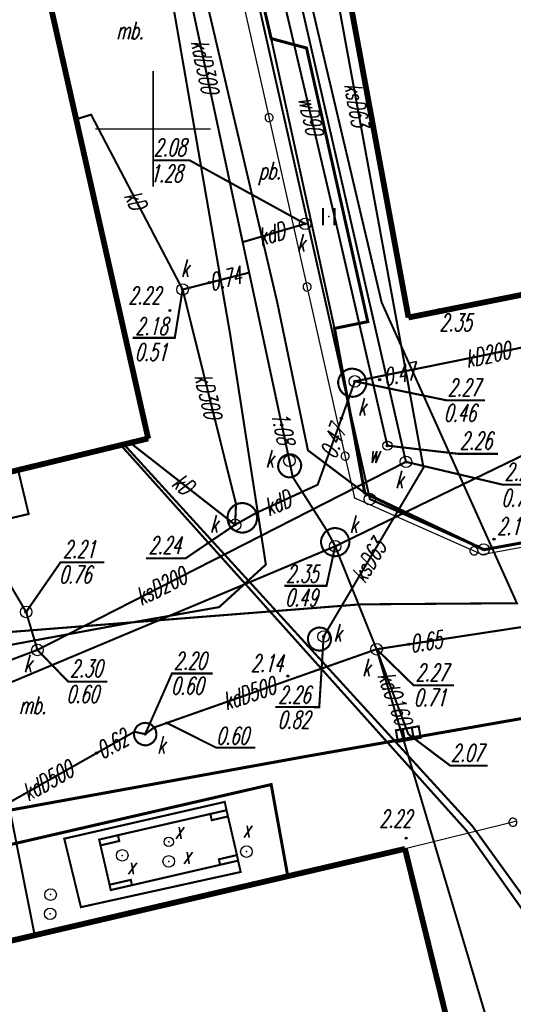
# Model space of a CAD drawing. Extents: x 6425777 to 6426103, y 6050596 to 6051176.
# Tile 46 of 72: x 6425894 to 6425916, y 6050862 to 6050905. Entities that reach past the tile are written whole.
import ezdxf

# ---------------------------------------------------------------- set-up
doc = ezdxf.new("R2010")
doc.units = 0
doc.header["$MEASUREMENT"] = 0
for name, pattern in [('GUZ', [1.5, 1, -0.5]), ('KOR', [4, 3, -1]), ('WRU', [1.5, 1, -0.5])]:
    doc.linetypes.add(name, pattern=pattern)
doc.layers.get('0').update_dxf_attribs({"linetype": 'CONTINUOUS'})
for name, color, linetype in [('202_punkt_graniczny', 7, 'CONTINUOUS'), ('218_kontur_uzytku_gruntowego', 96, 'GUZ'), ('219_dzialka_ewidencyjna', 7, 'CONTINUOUS'), ('310_podpora', 7, 'CONTINUOUS'), ('312_budynek_ewidencyjny', 7, 'CONTINUOUS'), ('346_Wiata__taras_odkryty_na_podporach___obrys', 7, 'WRU'), ('346_Wiata_slupy_symb_', 7, 'CONTINUOUS'), ('450_Sciana_oporowa_symb__osiowy', 7, 'CONTINUOUS'), ('622_Punkt_rzednej_przewodu_SKPOD', 36, 'CONTINUOUS'), ('622_Punkt_rzednej_przewodu_SKPOD_Atr2', 36, 'CONTINUOUS'), ('940_Trawnik_symb__poj_', 7, 'CONTINUOUS'), ('chodnik__powierzchnia_', 7, 'WRU'), ('GEO_KOM_kratka_sciekowa', 36, 'CONTINUOUS'), ('GEO_KOM_obszar_utwardzony', 7, 'KOR'), ('GEO_KOM_ogrodzenie', 7, 'CONTINUOUS'), ('GEO_KOM_siec_k', 36, 'CONTINUOUS'), ('komora_podziemna___przewod_kanalizacyjny__powierzchnia_', 36, 'CONTINUOUS'), ('kraweznik__linia_', 7, 'CONTINUOUS'), ('ogrodzenie_trwale__linia_', 7, 'CONTINUOUS'), ('przewod_cieplowniczy__linia_', 212, 'CONTINUOUS'), ('przewod_elektroenergetyczny__linia_', 1, 'CONTINUOUS'), ('przewod_kanalizacyjny__linia_', 36, 'CONTINUOUS'), ('przewod_kanalizacyjny__linia__Atr1', 36, 'CONTINUOUS'), ('przewod_wodociagowy__linia_', 5, 'CONTINUOUS'), ('przewod_wodociagowy__linia__Atr1', 5, 'CONTINUOUS'), ('punkt_o_okreslonej_wysokosci__siec_kanalizacyjna_', 36, 'CONTINUOUS'), ('punkt_o_okreslonej_wysokosci__siec_kanalizacyjna__Atr2', 36, 'CONTINUOUS'), ('punkt_o_okreslonej_wysokosci__siec_kanalizacyjna__Atr3', 36, 'CONTINUOUS'), ('punkt_o_okreslonej_wysokosci__siec_wodociagowa_', 5, 'CONTINUOUS'), ('punkt_o_okreslonej_wysokosci__siec_wodociagowa__Atr2', 5, 'CONTINUOUS'), ('punkt_wysokosciowy_sztuczny', 7, 'CONTINUOUS'), ('punkt_wysokosciowy_sztuczny_Atr2', 7, 'CONTINUOUS'), ('siatka', 1, 'CONTINUOUS'), ('wlaz___siec_kanalizacyjna__powierzchnia_', 7, 'CONTINUOUS'), ('wlaz___siec_kanalizacyjna__powierzchnia__Atr17', 7, 'CONTINUOUS'), ('wlaz_okragly___siec_kanalizacyjna__punkt_', 7, 'CONTINUOUS'), ('wlaz_okragly___siec_kanalizacyjna__punkt__Atr17', 7, 'CONTINUOUS'), ('wlaz_okragly___siec_niezidentyfikowana__punkt_', 7, 'CONTINUOUS'), ('wlaz_okragly___siec_niezidentyfikowana__punkt__Atr17', 7, 'CONTINUOUS'), ('zasuwa___siec_niezidentyfikowana__punkt_', 7, 'CONTINUOUS'), ('zasuwa___siec_niezidentyfikowana__punkt__Atr17', 7, 'CONTINUOUS'), ('zasuwa___siec_wodociagowa__punkt_', 5, 'CONTINUOUS'), ('zasuwa___siec_wodociagowa__punkt__Atr17', 5, 'CONTINUOUS')]:
    doc.layers.add(name, color=color, linetype=linetype)
doc.styles.get("Standard").update_dxf_attribs({"font": 'simplex.shx', "width": 0.85})

# ---------------------------------------------------------------- blocks, each defined once
blk = doc.blocks.new('202')
at = {"color": 0, "linetype": 'Continuous'}
blk.add_circle((0, 0), 0.5, dxfattribs=at)
blk = doc.blocks.new('801')
at = {"color": 0, "linetype": 'Continuous'}
blk.add_circle((0, 0), 0.1, dxfattribs=at)

msp = doc.modelspace()

# ---------------------------------------------------------------- linework, layer by layer
at = {"color": 7}
for p in [(6425905.11, 6050903.91), (6425905.37, 6050892.52), (6425907.85, 6050891.38), (6425899.79, 6050886.62), (6425906.7, 6050886.11), (6425909.16, 6050884.26), (6425894.619, 6050883.356), (6425914.31, 6050881.81), (6425909.67, 6050877.51), (6425906.58, 6050872.87), (6425910.9, 6050868.88)]:
    msp.add_point(p, dxfattribs=at)
for p in [(6425906.64, 6050903.5), (6425897.32, 6050900.62), (6425907.6, 6050896.21), (6425907.85, 6050896.22), (6425906.58, 6050895.9), (6425903.88, 6050895.11), (6425904.16, 6050893.79), (6425902.43, 6050893.35), (6425901.28, 6050893.06), (6425909.89, 6050892.5), (6425900.73, 6050892.15), (6425912.37, 6050892.19), (6425909.29, 6050891.67), (6425911.05, 6050891.85), (6425903.33, 6050891.16), (6425908.73, 6050889.09), (6425909.8, 6050889.16), (6425905.57, 6050887.2), (6425908.15, 6050887.49), (6425910.14, 6050886.31), (6425910.14, 6050886.3), (6425905.9, 6050885.66), (6425910.94, 6050885.61), (6425911.7, 6050885.36), (6425906.04, 6050884.96), (6425907.12, 6050884.62), (6425903.59, 6050883.78), (6425908.711, 6050884.057), (6425909.215, 6050884.148), (6425909.38, 6050884), (6425904.46, 6050883.4), (6425903.55, 6050882.89), (6425907.52, 6050882.64), (6425914.75, 6050882.27), (6425907.88, 6050881.96), (6425914.3, 6050881.82), (6425914.32, 6050881.81), (6425914.223, 6050881.608), (6425904.88, 6050881.17), (6425894.51, 6050879.12), (6425902.86, 6050879.33), (6425908.97, 6050879.45), (6425898.99, 6050878.65), (6425907.38, 6050878.06), (6425895, 6050877.48), (6425911.06, 6050877.72), (6425905.83, 6050876.35), (6425900.05, 6050874.13), (6425900.6, 6050874.32), (6425899.19, 6050873.94), (6425899.66, 6050873.84), (6425911.04, 6050873.844), (6425897.56, 6050873.02), (6425905.11, 6050871.66), (6425903.1, 6050870.91), (6425902.48, 6050870.39), (6425903.18, 6050870.55), (6425903.24, 6050870.28), (6425902.54, 6050870.12), (6425913.81, 6050869.87), (6425896.16, 6050869.32), (6425898.48, 6050869.47), (6425910.95, 6050869.34), (6425913.55, 6050869.68), (6425897.67, 6050869.28), (6425897.73, 6050869.03), (6425898.54, 6050869.22), (6425900.68, 6050869.18), (6425898.67, 6050868.6), (6425903.63, 6050868.61), (6425904.04, 6050868.76), (6425900.68, 6050868.34), (6425902.85, 6050868.43), (6425902.9, 6050868.19), (6425903.68, 6050868.37), (6425903.79, 6050867.88), (6425905.83, 6050867.7), (6425898.12, 6050867.33), (6425899.04, 6050867.54), (6425899.09, 6050867.31), (6425895.57, 6050866.9), (6425898.17, 6050867.1), (6425896.88, 6050866.36), (6425895.55, 6050866.07), (6425894.88, 6050865.15)]:
    msp.add_point(p)
at = {"layer": '202_punkt_graniczny', "color": 7}
for p in [(6425909.38, 6050884), (6425914.3, 6050881.82)]:
    msp.add_point(p, dxfattribs=at)
at = {"layer": '218_kontur_uzytku_gruntowego', "linetype": 'GUZ', "const_width": 0.09}
for points in [[(6425909.38, 6050884), (6425900.69, 6050922.64)], [(6425967.26, 6050891.7), (6425914.3, 6050881.82)], [(6425914.3, 6050881.82), (6425909.38, 6050884)]]:
    msp.add_lwpolyline(points, dxfattribs=at)
at = {"layer": '219_dzialka_ewidencyjna', "linetype": 'Continuous', "const_width": 0.09}
for points in [[(6425909.38, 6050884), (6425900.69, 6050922.64)], [(6425967.26, 6050891.7), (6425914.3, 6050881.82)], [(6425914.3, 6050881.82), (6425909.38, 6050884)]]:
    msp.add_lwpolyline(points, dxfattribs=at)
at = {"layer": '310_podpora', "linetype": 'Continuous', "const_width": 0.09}
for points in [[(6425902.48, 6050870.39), (6425902.54, 6050870.12), (6425903.24, 6050870.28), (6425903.18, 6050870.55)], [(6425898.48, 6050869.47), (6425897.67, 6050869.28), (6425897.73, 6050869.03), (6425898.54, 6050869.22)], [(6425903.63, 6050868.61), (6425902.85, 6050868.43), (6425902.9, 6050868.19), (6425903.68, 6050868.37)], [(6425898.12, 6050867.33), (6425898.17, 6050867.1), (6425899.09, 6050867.31), (6425899.04, 6050867.54)]]:
    msp.add_lwpolyline(points, close=True, dxfattribs=at)
at = {"layer": '312_budynek_ewidencyjny', "linetype": 'Continuous', "const_width": 0.25}
for points in [[(6425911.05, 6050891.85), (6425900.02, 6050951.52)], [(6425893.13, 6050916.13), (6425899.79, 6050886.62)], [(6425952.62, 6050900.18), (6425911.05, 6050891.85)], [(6425899.79, 6050886.62), (6425881.76, 6050882.25)], [(6425891.64, 6050864.39), (6425910.9, 6050868.88)], [(6425910.9, 6050868.88), (6425919.35, 6050834.53)]]:
    msp.add_lwpolyline(points, dxfattribs=at)
at = {"layer": '346_Wiata__taras_odkryty_na_podporach___obrys', "linetype": 'WRU', "const_width": 0.09}
msp.add_lwpolyline([(6425897.67, 6050869.28), (6425898.48, 6050869.47), (6425902.48, 6050870.39), (6425903.18, 6050870.55), (6425903.63, 6050868.61), (6425903.68, 6050868.37), (6425899.09, 6050867.31), (6425898.17, 6050867.1), (6425898.12, 6050867.33)], close=True, dxfattribs=at)
at = {"layer": '346_Wiata_slupy_symb_', "linetype": 'Continuous'}
for centre in [(6425895.57, 6050866.9), (6425895.55, 6050866.07)]:
    msp.add_circle(centre, 0.25, dxfattribs=at)
at = {"layer": '450_Sciana_oporowa_symb__osiowy', "linetype": 'Continuous', "const_width": 0.09}
msp.add_lwpolyline([(6425894.163, 6050885.259), (6425894.619, 6050883.356), (6425889.007, 6050882.041), (6425888.81, 6050882.03), (6425888.609, 6050882.04), (6425888.427, 6050882.076), (6425888.236, 6050882.122), (6425888.058, 6050882.206), (6425887.883, 6050882.298), (6425887.729, 6050882.419), (6425887.589, 6050882.546), (6425887.461, 6050882.698), (6425887.352, 6050882.855), (6425887.269, 6050883.033), (6425887.201, 6050883.215), (6425887.154, 6050883.404), (6425887.132, 6050883.579)], dxfattribs=at)
at = {"layer": '622_Punkt_rzednej_przewodu_SKPOD', "linetype": 'Continuous'}
for centre in [(6425902.43, 6050893.35), (6425909.8, 6050889.16), (6425905.57, 6050887.2), (6425908.15, 6050887.49), (6425911.06, 6050877.72), (6425900.6, 6050874.32), (6425897.56, 6050873.02)]:
    msp.add_circle(centre, 0.05, dxfattribs=at)
at = {"layer": '622_Punkt_rzednej_przewodu_SKPOD_Atr2', "linetype": 'Continuous', "const_width": 0.09}
msp.add_lwpolyline([(6425900.6, 6050874.32), (6425902.74, 6050873.25), (6425904.426, 6050873.25)], dxfattribs=at)
at = {"layer": '940_Trawnik_symb__poj_', "linetype": 'Continuous', "const_width": 0.09}
for points in [[(6425907.35, 6050895.835), (6425907.35, 6050896.585)], [(6425907.85, 6050895.835), (6425907.85, 6050896.585)]]:
    msp.add_lwpolyline(points, dxfattribs=at)
at = {"layer": 'chodnik__powierzchnia_', "linetype": 'WRU', "const_width": 0.09}
msp.add_lwpolyline([(6425903.18, 6050870.55), (6425903.1, 6050870.91), (6425896.16, 6050869.32), (6425896.88, 6050866.36), (6425903.79, 6050867.88), (6425903.68, 6050868.37)], dxfattribs=at)
at = {"layer": 'GEO_KOM_kratka_sciekowa', "linetype": 'Continuous', "const_width": 0.09}
for points in [[(6425910.507, 6050874.005), (6425911.489, 6050874.179), (6425911.578, 6050873.683), (6425910.591, 6050873.51), (6425910.507, 6050874.005)], [(6425910.886, 6050873.562), (6425910.803, 6050874.057)], [(6425911.279, 6050873.631), (6425911.193, 6050874.127)], [(6425911.04, 6050873.844), (6425912.855, 6050872.478), (6425914.48, 6050872.478)]]:
    msp.add_lwpolyline(points, dxfattribs=at)
at = {"layer": 'GEO_KOM_obszar_utwardzony', "linetype": 'KOR', "const_width": 0.09}
msp.add_lwpolyline([(6425900.32, 6050914.04), (6425898.89, 6050919.64), (6425894.24, 6050921.18), (6425880.05, 6050918.01), (6425880.66, 6050916.22), (6425881.31, 6050913.41), (6425878.92, 6050912.86), (6425878.43, 6050915.16), (6425873.47, 6050913.94), (6425872.406, 6050918.619), (6425897.55, 6050924.33), (6425900.95, 6050921.87), (6425905.11, 6050903.91), (6425907.85, 6050891.38), (6425909.16, 6050884.26), (6425906.7, 6050886.11), (6425905.37, 6050892.52)], close=True, dxfattribs=at)
for points in [[(6425893.13, 6050916.13), (6425899.79, 6050886.62), (6425894.163, 6050885.259), (6425894.619, 6050883.356), (6425889.007, 6050882.041), (6425888.81, 6050882.03), (6425888.609, 6050882.04), (6425888.427, 6050882.076), (6425888.649, 6050880.802), (6425888.771, 6050880.317), (6425882.851, 6050878.838), (6425883.55, 6050876.24), (6425883.067, 6050876.111), (6425882.528, 6050871.673), (6425880.549, 6050868.254), (6425882.89, 6050866.59), (6425885.08, 6050868.99), (6425894.18, 6050870.62), (6425906.58, 6050872.87), (6425926, 6050876.28)], [(6425954.71, 6050889.16), (6425914.31, 6050881.81), (6425909.16, 6050884.26), (6425906.7, 6050886.11), (6425905.37, 6050892.52), (6425900.32, 6050914.04)], [(6425916.77, 6050845.03), (6425910.9, 6050868.88), (6425891.64, 6050864.39), (6425890.72, 6050868.35), (6425885.66, 6050867.17), (6425882.89, 6050866.59), (6425885.08, 6050868.99), (6425894.18, 6050870.62), (6425906.58, 6050872.87), (6425926, 6050876.28)]]:
    msp.add_lwpolyline(points, dxfattribs=at)
at = {"layer": 'GEO_KOM_ogrodzenie', "linetype": 'Continuous'}
msp.add_lwpolyline([(6425903.413, 6050907.635), (6425904.981, 6050900.659), (6425904.981, 6050900.659, 1), (6425905.057, 6050900.317, 1), (6425904.981, 6050900.659), (6425905.057, 6050900.317), (6425906.625, 6050893.341), (6425906.625, 6050893.341, 1), (6425906.702, 6050893, 1), (6425906.625, 6050893.341), (6425906.702, 6050893), (6425908.269, 6050886.024), (6425908.269, 6050886.024, 1), (6425908.346, 6050885.682, 1), (6425908.269, 6050886.024), (6425908.346, 6050885.682), (6425908.711, 6050884.057), (6425908.711, 6050884.057), (6425913.723, 6050881.83), (6425913.723, 6050881.83, 1), (6425914.043, 6050881.688, 1), (6425913.723, 6050881.83), (6425914.043, 6050881.688), (6425914.223, 6050881.608), (6425914.223, 6050881.608), (6425921.058, 6050882.879)], format="xyb", dxfattribs=at)
at = {"layer": 'GEO_KOM_siec_k', "linetype": 'Continuous', "const_width": 0.09}
msp.add_lwpolyline([(6425909.67, 6050877.51), (6425911.04, 6050873.844)], dxfattribs=at)
at = {"layer": 'komora_podziemna___przewod_kanalizacyjny__powierzchnia_', "linetype": 'Continuous', "const_width": 0.09}
for points in [[(6425908.61, 6050888.42), (6425908.74, 6050888.43), (6425908.86, 6050888.47), (6425908.97, 6050888.53), (6425909.07, 6050888.61), (6425909.14, 6050888.72), (6425909.2, 6050888.83), (6425909.23, 6050888.96), (6425909.23, 6050889.08), (6425909.2, 6050889.21), (6425909.15, 6050889.33), (6425909.08, 6050889.43), (6425908.99, 6050889.52), (6425908.88, 6050889.58), (6425908.76, 6050889.62), (6425908.63, 6050889.64), (6425908.5, 6050889.63), (6425908.38, 6050889.59), (6425908.27, 6050889.53), (6425908.17, 6050889.45), (6425908.1, 6050889.34), (6425908.04, 6050889.23), (6425908.01, 6050889.1), (6425908.01, 6050888.98), (6425908.04, 6050888.85), (6425908.09, 6050888.73), (6425908.16, 6050888.63), (6425908.25, 6050888.54), (6425908.36, 6050888.48), (6425908.48, 6050888.44)], [(6425906, 6050884.95), (6425906.11, 6050884.99), (6425906.22, 6050885.05), (6425906.3, 6050885.13), (6425906.36, 6050885.24), (6425906.4, 6050885.35), (6425906.41, 6050885.47), (6425906.39, 6050885.59), (6425906.34, 6050885.7), (6425906.26, 6050885.79), (6425906.17, 6050885.87), (6425906.06, 6050885.92), (6425905.94, 6050885.94), (6425905.82, 6050885.93), (6425905.71, 6050885.89), (6425905.6, 6050885.83), (6425905.52, 6050885.75), (6425905.46, 6050885.64), (6425905.42, 6050885.53), (6425905.41, 6050885.41), (6425905.43, 6050885.29), (6425905.48, 6050885.18), (6425905.56, 6050885.09), (6425905.65, 6050885.01), (6425905.76, 6050884.96), (6425905.88, 6050884.94)], [(6425903.98, 6050882.56), (6425904.13, 6050882.61), (6425904.26, 6050882.69), (6425904.37, 6050882.8), (6425904.45, 6050882.93), (6425904.49, 6050883.08), (6425904.5, 6050883.23), (6425904.47, 6050883.39), (6425904.41, 6050883.53), (6425904.31, 6050883.65), (6425904.19, 6050883.74), (6425904.05, 6050883.8), (6425903.89, 6050883.83), (6425903.74, 6050883.82), (6425903.59, 6050883.77), (6425903.46, 6050883.69), (6425903.35, 6050883.58), (6425903.27, 6050883.45), (6425903.23, 6050883.3), (6425903.22, 6050883.15), (6425903.25, 6050882.99), (6425903.31, 6050882.85), (6425903.41, 6050882.73), (6425903.53, 6050882.64), (6425903.67, 6050882.58), (6425903.83, 6050882.55)], [(6425907.87, 6050881.53), (6425908, 6050881.54), (6425908.12, 6050881.58), (6425908.23, 6050881.64), (6425908.33, 6050881.72), (6425908.4, 6050881.83), (6425908.46, 6050881.94), (6425908.49, 6050882.07), (6425908.49, 6050882.19), (6425908.46, 6050882.32), (6425908.41, 6050882.44), (6425908.34, 6050882.54), (6425908.25, 6050882.63), (6425908.14, 6050882.69), (6425908.02, 6050882.73), (6425907.89, 6050882.75), (6425907.76, 6050882.74), (6425907.64, 6050882.7), (6425907.53, 6050882.64), (6425907.43, 6050882.56), (6425907.36, 6050882.45), (6425907.3, 6050882.34), (6425907.27, 6050882.21), (6425907.27, 6050882.09), (6425907.3, 6050881.96), (6425907.35, 6050881.84), (6425907.42, 6050881.74), (6425907.51, 6050881.65), (6425907.62, 6050881.59), (6425907.74, 6050881.55)], [(6425907.5, 6050877.55), (6425907.58, 6050877.62), (6425907.64, 6050877.71), (6425907.68, 6050877.8), (6425907.7, 6050877.91), (6425907.7, 6050878.01), (6425907.67, 6050878.11), (6425907.63, 6050878.21), (6425907.57, 6050878.29), (6425907.49, 6050878.36), (6425907.4, 6050878.41), (6425907.3, 6050878.44), (6425907.19, 6050878.45), (6425907.09, 6050878.44), (6425906.99, 6050878.4), (6425906.9, 6050878.35), (6425906.82, 6050878.28), (6425906.76, 6050878.19), (6425906.72, 6050878.1), (6425906.7, 6050878), (6425906.7, 6050877.89), (6425906.73, 6050877.79), (6425906.77, 6050877.69), (6425906.83, 6050877.61), (6425906.91, 6050877.54), (6425907, 6050877.49), (6425907.1, 6050877.46), (6425907.21, 6050877.45), (6425907.31, 6050877.46), (6425907.41, 6050877.5)]]:
    msp.add_lwpolyline(points, close=True, dxfattribs=at)
at = {"layer": 'kraweznik__linia_', "linetype": 'Continuous', "const_width": 0.13}
for points in [[(6425914.32, 6050881.81), (6425909.16, 6050884.26), (6425907.85, 6050891.38), (6425909.29, 6050891.67), (6425906.64, 6050903.5), (6425905.11, 6050903.91), (6425900.95, 6050921.87)], [(6425885.08, 6050868.99), (6425894.18, 6050870.62), (6425906.58, 6050872.87), (6425926, 6050876.28), (6425951.4, 6050880.83), (6425956.06, 6050881.68), (6425954.71, 6050889.16), (6425914.31, 6050881.81)], [(6425890.72, 6050868.35), (6425905.11, 6050871.66), (6425905.83, 6050867.7)]]:
    msp.add_lwpolyline(points, dxfattribs=at)
at = {"layer": 'ogrodzenie_trwale__linia_', "linetype": 'Continuous'}
msp.add_lwpolyline([(6425915.737, 6050870.073, 1), (6425915.398, 6050869.989, 1), (6425915.737, 6050870.073), (6425915.398, 6050869.989), (6425910.9, 6050868.88)], format="xyb", dxfattribs=at)
at = {"layer": 'przewod_cieplowniczy__linia_', "linetype": 'Continuous', "const_width": 0.09}
msp.add_lwpolyline([(6425891.04, 6050884.5), (6425894.88, 6050865.15)], dxfattribs=at)
at = {"layer": 'przewod_elektroenergetyczny__linia_', "linetype": 'Continuous', "const_width": 0.09}
for points in [[(6425874.51, 6050802.19), (6425870.21, 6050814.83), (6425866.48, 6050825.42), (6425867.55, 6050830.77), (6425865.69, 6050837.55), (6425868.41, 6050844.29), (6425864.36, 6050853.01), (6425863.95, 6050860.39), (6425865.38, 6050869.24), (6425868.52, 6050872.48), (6425878.84, 6050875.02), (6425880.2, 6050873.91), (6425886.12, 6050876.27), (6425898.99, 6050878.65), (6425902.86, 6050879.33), (6425904.88, 6050881.17), (6425903.33, 6050891.16), (6425897.78, 6050923.14)], [(6425949.14, 6050812.42), (6425939.38, 6050830.84), (6425935.5, 6050838.44), (6425920.56, 6050859.78), (6425913.55, 6050869.68), (6425898.61, 6050886.33)]]:
    msp.add_lwpolyline(points, dxfattribs=at)
at = {"layer": 'przewod_kanalizacyjny__linia_', "linetype": 'Continuous', "const_width": 0.09}
for points in [[(6425895, 6050877.48), (6425910.94, 6050885.61), (6425903.67, 6050917.35), (6425898.84, 6050937.47), (6425901.93, 6050938.17)], [(6425898.81, 6050917.48), (6425899.21, 6050916.9), (6425905.9, 6050885.66), (6425906.04, 6050884.96), (6425907.52, 6050882.64), (6425907.88, 6050881.96), (6425909.67, 6050877.51)], [(6425907.38, 6050878.06), (6425911.7, 6050885.36), (6425907.83, 6050906.47), (6425904.79, 6050905.81)], [(6425896.67, 6050900.42), (6425897.32, 6050900.62), (6425901.28, 6050893.06), (6425903.59, 6050883.78), (6425903.55, 6050882.89)], [(6425956.73, 6050899.92), (6425944.19, 6050894.34), (6425931.24, 6050891.9), (6425925.8, 6050890.64), (6425907.88, 6050881.96), (6425884.63, 6050872.21), (6425884.41, 6050866.79)], [(6425906.58, 6050895.9), (6425903.88, 6050895.11)], [(6425941.57, 6050895.81), (6425919.95, 6050891.36), (6425908.73, 6050889.09)], [(6425901.28, 6050893.06), (6425904.16, 6050893.79)], [(6425949.66, 6050888.94), (6425941.01, 6050882.47), (6425940.61, 6050882.44), (6425930.52, 6050880.66), (6425930.18, 6050880.39), (6425929.52, 6050880.54), (6425909.67, 6050877.51), (6425900.05, 6050874.13), (6425899.66, 6050873.84), (6425899.19, 6050873.94), (6425888.29, 6050867.78)], [(6425908.73, 6050889.09), (6425907.12, 6050884.62), (6425904.46, 6050883.4), (6425903.55, 6050882.89)], [(6425949.83, 6050812.93), (6425934.68, 6050838.38), (6425925.63, 6050853.53), (6425913.81, 6050869.87), (6425898.74, 6050886.37)], [(6425903.55, 6050882.89), (6425899.02, 6050886.43)], [(6425880.76, 6050872.11), (6425895, 6050877.48), (6425894.51, 6050879.12), (6425891.31, 6050884.56)], [(6425920.97, 6050834.93), (6425918.2, 6050848.88), (6425909.67, 6050877.51)]]:
    msp.add_lwpolyline(points, dxfattribs=at)
at = {"layer": 'przewod_wodociagowy__linia_', "linetype": 'Continuous', "const_width": 0.09}
for points in [[(6425897.36, 6050948.88), (6425900.23, 6050934.34), (6425905.19, 6050912.44), (6425909.89, 6050892.5), (6425915.74, 6050879.5), (6425908.97, 6050879.45), (6425885.13, 6050877.57), (6425871.11, 6050875.9), (6425875.69, 6050858.51)], [(6425910.14, 6050886.3), (6425907.85, 6050896.22), (6425903.5, 6050914.73), (6425900.64, 6050922.84), (6425901.98, 6050923.16), (6425899.78, 6050931.68), (6425898.56, 6050937.51), (6425896.79, 6050947.12), (6425896.53, 6050947.15), (6425896.18, 6050947.09), (6425898.61, 6050947.56), (6425898.65, 6050947.28), (6425900.03, 6050947.83)]]:
    msp.add_lwpolyline(points, dxfattribs=at)
at = {"layer": 'punkt_o_okreslonej_wysokosci__siec_kanalizacyjna_', "color": 34}
for p in [(6425906.58, 6050895.9), (6425901.28, 6050893.06), (6425908.73, 6050889.09), (6425910.94, 6050885.61), (6425903.55, 6050882.89), (6425907.88, 6050881.96), (6425894.51, 6050879.12), (6425907.38, 6050878.06), (6425895, 6050877.48), (6425909.67, 6050877.51), (6425899.66, 6050873.84)]:
    msp.add_point(p, dxfattribs=at)
at = {"layer": 'punkt_o_okreslonej_wysokosci__siec_kanalizacyjna__Atr2', "linetype": 'Continuous', "const_width": 0.09}
for points in [[(6425906.58, 6050895.9), (6425901.592, 6050898.64), (6425900.037, 6050898.64)], [(6425901.28, 6050893.06), (6425900.94, 6050890.97), (6425899.12, 6050890.97)], [(6425908.73, 6050889.09), (6425912.7, 6050888.269), (6425914.366, 6050888.269)], [(6425910.94, 6050885.61), (6425915.14, 6050884.62), (6425916.88, 6050884.62)], [(6425903.55, 6050882.89), (6425901.41, 6050881.44), (6425899.7, 6050881.44)], [(6425907.88, 6050881.96), (6425907.503, 6050880.249), (6425905.68, 6050880.249)], [(6425894.51, 6050879.12), (6425896, 6050881.27), (6425897.896, 6050881.27)], [(6425907.38, 6050878.06), (6425907.19, 6050875.007), (6425905.289, 6050875.008)], [(6425895, 6050877.48), (6425896.329, 6050876.11), (6425898.026, 6050876.11)], [(6425909.67, 6050877.51), (6425911.271, 6050875.949), (6425913.016, 6050875.949)], [(6425899.66, 6050873.84), (6425900.817, 6050876.459), (6425902.574, 6050876.459)]]:
    msp.add_lwpolyline(points, dxfattribs=at)
at = {"layer": 'punkt_o_okreslonej_wysokosci__siec_wodociagowa_', "color": 5}
msp.add_point((6425910.14, 6050886.31), dxfattribs=at)
at = {"layer": 'punkt_o_okreslonej_wysokosci__siec_wodociagowa__Atr2', "linetype": 'Continuous', "const_width": 0.09}
msp.add_lwpolyline([(6425910.14, 6050886.31), (6425913.215, 6050885.956), (6425914.929, 6050885.956)], dxfattribs=at)
at = {"layer": 'punkt_wysokosciowy_sztuczny', "linetype": 'Continuous'}
for centre in [(6425900.73, 6050892.15), (6425912.37, 6050892.19), (6425914.75, 6050882.27), (6425905.83, 6050876.35), (6425910.95, 6050869.34)]:
    msp.add_circle(centre, 0.045, dxfattribs=at)
at = {"layer": 'siatka', "color": 2, "linetype": 'Continuous', "const_width": 0.07}
for points in [[(6425900, 6050897.5), (6425900, 6050902.5)], [(6425897.5, 6050900), (6425902.5, 6050900)]]:
    msp.add_lwpolyline(points, dxfattribs=at)
at = {"layer": 'wlaz___siec_kanalizacyjna__powierzchnia_', "linetype": 'Continuous', "const_width": 0.09}
msp.add_lwpolyline([(6425899.31, 6050874.18), (6425899.25, 6050874.1), (6425899.21, 6050874.01), (6425899.18, 6050873.91), (6425899.18, 6050873.81), (6425899.19, 6050873.71), (6425899.23, 6050873.62), (6425899.29, 6050873.53), (6425899.36, 6050873.46), (6425899.45, 6050873.41), (6425899.54, 6050873.37), (6425899.64, 6050873.36), (6425899.74, 6050873.36), (6425899.84, 6050873.39), (6425899.93, 6050873.44), (6425900.01, 6050873.5), (6425900.07, 6050873.58), (6425900.12, 6050873.67), (6425900.14, 6050873.77), (6425900.14, 6050873.87), (6425900.13, 6050873.97), (6425900.09, 6050874.07), (6425900.03, 6050874.15), (6425899.96, 6050874.22), (6425899.88, 6050874.28), (6425899.78, 6050874.31), (6425899.68, 6050874.33), (6425899.58, 6050874.32), (6425899.48, 6050874.29), (6425899.39, 6050874.24)], close=True, dxfattribs=at)
at = {"layer": 'wlaz_okragly___siec_kanalizacyjna__punkt_', "linetype": 'Continuous'}
for centre in [(6425906.58, 6050895.9), (6425901.28, 6050893.06), (6425908.73, 6050889.09), (6425905.9, 6050885.66), (6425910.94, 6050885.61), (6425903.55, 6050882.89), (6425907.88, 6050881.96), (6425894.51, 6050879.12), (6425907.38, 6050878.06), (6425895, 6050877.48), (6425909.67, 6050877.51)]:
    msp.add_circle(centre, 0.25, dxfattribs=at)
at = {"layer": 'wlaz_okragly___siec_niezidentyfikowana__punkt_', "linetype": 'Continuous'}
for centre in [(6425904.04, 6050868.76), (6425898.67, 6050868.6), (6425900.68, 6050868.34)]:
    msp.add_circle(centre, 0.25, dxfattribs=at)
at = {"layer": 'zasuwa___siec_niezidentyfikowana__punkt_', "linetype": 'Continuous'}
msp.add_circle((6425900.68, 6050869.18), 0.2, dxfattribs=at)
at = {"layer": 'zasuwa___siec_niezidentyfikowana__punkt_', "color": 7}
msp.add_point((6425900.68, 6050869.18), dxfattribs=at)
at = {"layer": 'zasuwa___siec_wodociagowa__punkt_', "linetype": 'Continuous'}
msp.add_circle((6425910.14, 6050886.31), 0.2, dxfattribs=at)
at = {"layer": 'zasuwa___siec_wodociagowa__punkt_', "color": 7}
msp.add_point((6425910.14, 6050886.31), dxfattribs=at)

# ---------------------------------------------------------------- block references
at = {"layer": '202_punkt_graniczny', "color": 7, "linetype": 'Continuous', "xscale": 0.5, "yscale": 0.5, "zscale": 0.5}
for p in [(6425909.38, 6050884), (6425914.3, 6050881.82)]:
    msp.add_blockref('202', p, dxfattribs=at)
at = {"layer": 'punkt_o_okreslonej_wysokosci__siec_kanalizacyjna_', "color": 34, "linetype": 'Continuous', "xscale": 0.5, "yscale": 0.5, "zscale": 0.5}
for p in [(6425906.58, 6050895.9), (6425901.28, 6050893.06), (6425908.73, 6050889.09), (6425910.94, 6050885.61), (6425903.55, 6050882.89), (6425907.88, 6050881.96), (6425894.51, 6050879.12), (6425907.38, 6050878.06), (6425895, 6050877.48), (6425909.67, 6050877.51), (6425899.66, 6050873.84)]:
    msp.add_blockref('801', p, dxfattribs=at)
at = {"layer": 'punkt_o_okreslonej_wysokosci__siec_wodociagowa_', "color": 5, "linetype": 'Continuous', "xscale": 0.5, "yscale": 0.5, "zscale": 0.5, "rotation": 180}
msp.add_blockref('801', (6425910.14, 6050886.31), dxfattribs=at)

# ---------------------------------------------------------------- texts
at = {"layer": '622_Punkt_rzednej_przewodu_SKPOD_Atr2', "oblique": 15, "width": 0.62}
for s, rotation, p in [('0.74', 14.2, (6425902.534, 6050892.993)), ('0.47', 12.2, (6425910.048, 6050888.887)), ('1.08', 282.1, (6425905.112, 6050887.686)), ('0.47', 70.2, (6425907.905, 6050885.7)), ('0.65', 8.7, (6425911.168, 6050877.362)), ('0.62', 29.5, (6425897.811, 6050872.739))]:
    msp.add_text(s, height=0.75, rotation=rotation, dxfattribs=at).set_placement(p)
msp.add_text('0.60', height=0.75, dxfattribs=at).set_placement((6425902.736, 6050873.394))
at = {"layer": 'GEO_KOM_kratka_sciekowa', "oblique": 15, "width": 0.62}
msp.add_text('2.07', height=0.75, dxfattribs=at).set_placement((6425912.892, 6050872.655))
at = {"layer": 'GEO_KOM_obszar_utwardzony', "oblique": 15, "width": 0.62}
for s, p in [('mb.', (6425898.407, 6050903.885)), ('pb.', (6425904.57, 6050897.825)), ('mb.', (6425894.2, 6050874.715))]:
    msp.add_text(s, height=0.75, dxfattribs=at).set_placement(p)
at = {"layer": 'GEO_KOM_siec_k', "oblique": 15, "width": 0.62}
for s, rotation, p in [('kD', 297.2, (6425898.735, 6050897.102)), ('ksD200', 26.5, (6425899.481, 6050879.382)), ('kdO160', 290.4, (6425909.701, 6050876.373)), ('kdD500', 18.9, (6425903.171, 6050874.862)), ('kdD500', 29.5, (6425894.606, 6050870.92))]:
    msp.add_text(s, height=0.75, rotation=rotation, dxfattribs=at).set_placement(p)
at = {"layer": 'przewod_kanalizacyjny__linia__Atr1', "oblique": 15, "width": 0.62}
for s, rotation, p in [('kdD300', 282.1, (6425901.633, 6050903.771)), ('ksD63', 280.4, (6425908.271, 6050901.913)), ('kdD', 16.3, (6425904.671, 6050894.94)), ('kD200', 12.2, (6425913.598, 6050889.677)), ('kD300', 284, (6425901.782, 6050889.319)), ('kD', 322, (6425900.758, 6050884.593)), ('kdD', 24.6, (6425905.016, 6050883.249)), ('ksD63', 59.4, (6425909.165, 6050880.312))]:
    msp.add_text(s, height=0.75, rotation=rotation, dxfattribs=at).set_placement(p)
at = {"layer": 'przewod_wodociagowy__linia__Atr1', "oblique": 15, "width": 0.62}
msp.add_text('wD90', height=0.75, rotation=283.2, dxfattribs=at).set_placement((6425906.275, 6050901.305))
at = {"layer": 'punkt_o_okreslonej_wysokosci__siec_kanalizacyjna__Atr2', "oblique": 15, "width": 0.62}
for s, p in [('2.08', (6425900.028, 6050898.831)), ('2.18', (6425899.24, 6050891.1)), ('2.27', (6425912.75, 6050888.45)), ('2.25', (6425915.21, 6050884.81)), ('2.21', (6425896.106, 6050881.46)), ('2.24', (6425899.812, 6050881.63)), ('2.35', (6425905.753, 6050880.389)), ('2.20', (6425900.902, 6050876.636)), ('2.30', (6425896.408, 6050876.305)), ('2.27', (6425911.362, 6050876.132)), ('2.26', (6425905.415, 6050875.166))]:
    msp.add_text(s, height=0.75, dxfattribs=at).set_placement(p)
at = {"layer": 'punkt_o_okreslonej_wysokosci__siec_kanalizacyjna__Atr3', "oblique": 15, "width": 0.62}
for s, p in [('1.28', (6425899.871, 6050897.706)), ('0.51', (6425899.21, 6050889.98)), ('0.46', (6425912.574, 6050887.351)), ('0.74', (6425915.07, 6050883.68)), ('0.76', (6425895.938, 6050880.359)), ('0.49', (6425905.716, 6050879.366)), ('0.60', (6425900.781, 6050875.559)), ('0.60', (6425896.251, 6050875.192)), ('0.71', (6425911.277, 6050875.043)), ('0.82', (6425905.391, 6050874.089))]:
    msp.add_text(s, height=0.75, dxfattribs=at).set_placement(p)
at = {"layer": 'punkt_o_okreslonej_wysokosci__siec_wodociagowa__Atr2', "oblique": 15, "width": 0.62}
msp.add_text('2.26', height=0.75, dxfattribs=at).set_placement((6425913.275, 6050886.151))
at = {"layer": 'punkt_wysokosciowy_sztuczny_Atr2', "oblique": 15, "width": 0.62}
for s, p in [('2.22', (6425898.93, 6050892.43)), ('2.35', (6425912.39, 6050891.26)), ('2.15', (6425914.89, 6050882.45)), ('2.14', (6425904.233, 6050876.533)), ('2.22', (6425909.79, 6050869.81))]:
    msp.add_text(s, height=0.75, dxfattribs=at).set_placement(p)
at = {"layer": 'wlaz___siec_kanalizacyjna__powierzchnia__Atr17', "oblique": 15, "width": 0.62}
msp.add_text('k', height=0.75, dxfattribs=at).set_placement((6425900.179, 6050873.003))
at = {"layer": 'wlaz_okragly___siec_kanalizacyjna__punkt__Atr17', "oblique": 15, "width": 0.62}
for p in [(6425906.23, 6050894.7), (6425901.21, 6050893.61), (6425908.87, 6050887.62), (6425904.877, 6050885.367), (6425910.48, 6050884.47), (6425902.465, 6050882.557), (6425908.502, 6050882.537), (6425907.812, 6050877.838), (6425894.41, 6050876.521), (6425909.05, 6050876.34)]:
    msp.add_text('k', height=0.75, dxfattribs=at).set_placement(p)
at = {"layer": 'wlaz_okragly___siec_niezidentyfikowana__punkt__Atr17', "oblique": 15, "width": 0.62}
for p in [(6425903.88, 6050869.37), (6425901.29, 6050868.23), (6425898.88, 6050867.78)]:
    msp.add_text('x', height=0.75, dxfattribs=at).set_placement(p)
at = {"layer": 'zasuwa___siec_niezidentyfikowana__punkt__Atr17', "oblique": 15, "width": 0.62}
msp.add_text('x', height=0.75, dxfattribs=at).set_placement((6425900.94, 6050869.32))
at = {"layer": 'zasuwa___siec_wodociagowa__punkt__Atr17', "oblique": 15, "width": 0.62}
msp.add_text('w', height=0.75, dxfattribs=at).set_placement((6425909.335, 6050885.573))

doc.saveas('drawing.dxf')
